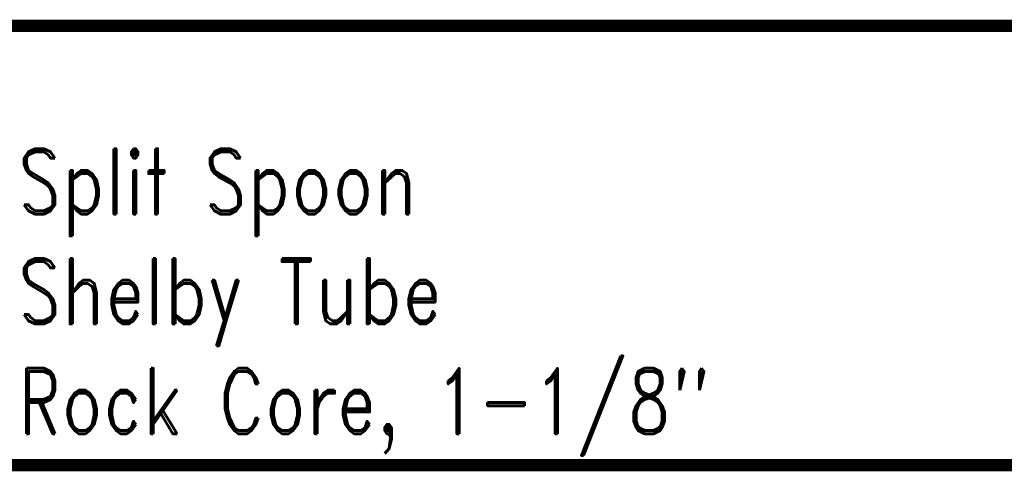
# Model space of a CAD drawing. Extents: x -2 to 113, y -136 to 16.
# Tile 5 of 256: x 6.73 to 23.21, y -136.04 to -128.48. Entities that reach past the tile are written whole.
import ezdxf
from ezdxf.enums import TextEntityAlignment as Align

# ---------------------------------------------------------------- set-up
doc = ezdxf.new("R2010")
doc.units = 0
doc.header["$MEASUREMENT"] = 0
doc.linetypes.add('SOLID', pattern=[0])
doc.layers.get('0').update_dxf_attribs({"linetype": 'SOLID'})
for name, color, linetype in [('1', 7, 'SOLID'), ('10', 7, 'SOLID'), ('11', 7, 'SOLID'), ('12', 7, 'SOLID'), ('13', 7, 'SOLID'), ('14', 7, 'SOLID'), ('15', 7, 'SOLID'), ('16', 7, 'SOLID'), ('17', 7, 'SOLID'), ('18', 7, 'SOLID'), ('19', 7, 'SOLID'), ('2', 7, 'SOLID'), ('20', 7, 'SOLID'), ('21', 7, 'SOLID'), ('22', 7, 'SOLID'), ('23', 7, 'SOLID'), ('24', 7, 'SOLID'), ('25', 7, 'SOLID'), ('26', 7, 'SOLID'), ('27', 7, 'SOLID'), ('28', 7, 'SOLID'), ('29', 7, 'SOLID'), ('3', 7, 'SOLID'), ('30', 7, 'SOLID'), ('31', 7, 'SOLID'), ('32', 7, 'SOLID'), ('33', 7, 'SOLID'), ('34', 7, 'SOLID'), ('35', 7, 'SOLID'), ('36', 7, 'SOLID'), ('37', 7, 'SOLID'), ('38', 7, 'SOLID'), ('39', 7, 'SOLID'), ('4', 7, 'SOLID'), ('40', 7, 'SOLID'), ('41', 7, 'SOLID'), ('42', 7, 'SOLID'), ('43', 7, 'SOLID'), ('44', 7, 'SOLID'), ('45', 7, 'SOLID'), ('46', 7, 'SOLID'), ('47', 7, 'SOLID'), ('48', 7, 'SOLID'), ('49', 7, 'SOLID'), ('5', 7, 'SOLID'), ('50', 7, 'SOLID'), ('51', 7, 'SOLID'), ('52', 7, 'SOLID'), ('53', 7, 'SOLID'), ('54', 7, 'SOLID'), ('55', 7, 'SOLID'), ('56', 7, 'SOLID'), ('57', 7, 'SOLID'), ('58', 7, 'SOLID'), ('59', 7, 'SOLID'), ('6', 7, 'SOLID'), ('60', 7, 'SOLID'), ('61', 7, 'SOLID'), ('62', 7, 'SOLID'), ('63', 7, 'SOLID'), ('64', 7, 'SOLID'), ('65', 7, 'SOLID'), ('66', 7, 'SOLID'), ('67', 7, 'SOLID'), ('68', 7, 'SOLID'), ('7', 7, 'SOLID'), ('8', 7, 'SOLID'), ('9', 7, 'SOLID')]:
    doc.layers.add(name, color=color, linetype=linetype)
doc.styles.add('ROMAND', font='romand', dxfattribs={"height": 1})

msp = doc.modelspace()

# ---------------------------------------------------------------- linework, layer by layer
at = {"color": 7, "linetype": 'SOLID', "const_width": 0.206}
msp.add_lwpolyline([(-0.218, -135.933), (111.547, -135.933), (111.547, -128.58), (-0.218, -128.58), (-0.218, -135.933)], dxfattribs=at)
at = {"layer": '1', "color": 7, "linetype": 'SOLID', "const_width": 0.206}
msp.add_lwpolyline([(-0.218, -135.933), (111.547, -135.933), (111.547, -128.58), (-0.218, -128.58), (-0.218, -135.933)], dxfattribs=at)
at = {"layer": '10', "color": 7, "linetype": 'SOLID', "const_width": 0.206}
msp.add_lwpolyline([(-0.218, -135.933), (111.547, -135.933), (111.547, -128.58), (-0.218, -128.58), (-0.218, -135.933)], dxfattribs=at)
at = {"layer": '11', "color": 7, "linetype": 'SOLID', "const_width": 0.206}
msp.add_lwpolyline([(-0.218, -135.933), (111.547, -135.933), (111.547, -128.58), (-0.218, -128.58), (-0.218, -135.933)], dxfattribs=at)
at = {"layer": '12', "color": 7, "linetype": 'SOLID', "const_width": 0.206}
msp.add_lwpolyline([(-0.218, -135.933), (111.547, -135.933), (111.547, -128.58), (-0.218, -128.58), (-0.218, -135.933)], dxfattribs=at)
at = {"layer": '13', "color": 7, "linetype": 'SOLID', "const_width": 0.206}
msp.add_lwpolyline([(-0.218, -135.933), (111.547, -135.933), (111.547, -128.58), (-0.218, -128.58), (-0.218, -135.933)], dxfattribs=at)
at = {"layer": '14', "color": 7, "linetype": 'SOLID', "const_width": 0.206}
msp.add_lwpolyline([(-0.218, -135.933), (111.547, -135.933), (111.547, -128.58), (-0.218, -128.58), (-0.218, -135.933)], dxfattribs=at)
at = {"layer": '15', "color": 7, "linetype": 'SOLID', "const_width": 0.206}
msp.add_lwpolyline([(-0.218, -135.933), (111.547, -135.933), (111.547, -128.58), (-0.218, -128.58), (-0.218, -135.933)], dxfattribs=at)
at = {"layer": '16', "color": 7, "linetype": 'SOLID', "const_width": 0.206}
msp.add_lwpolyline([(-0.218, -135.933), (111.547, -135.933), (111.547, -128.58), (-0.218, -128.58), (-0.218, -135.933)], dxfattribs=at)
at = {"layer": '17', "color": 7, "linetype": 'SOLID', "const_width": 0.206}
msp.add_lwpolyline([(-0.218, -135.933), (111.547, -135.933), (111.547, -128.58), (-0.218, -128.58), (-0.218, -135.933)], dxfattribs=at)
at = {"layer": '18', "color": 7, "linetype": 'SOLID', "const_width": 0.206}
msp.add_lwpolyline([(-0.218, -135.933), (111.547, -135.933), (111.547, -128.58), (-0.218, -128.58), (-0.218, -135.933)], dxfattribs=at)
at = {"layer": '19', "color": 7, "linetype": 'SOLID', "const_width": 0.206}
msp.add_lwpolyline([(-0.218, -135.933), (111.547, -135.933), (111.547, -128.58), (-0.218, -128.58), (-0.218, -135.933)], dxfattribs=at)
at = {"layer": '2', "color": 7, "linetype": 'SOLID', "const_width": 0.206}
msp.add_lwpolyline([(-0.218, -135.933), (111.547, -135.933), (111.547, -128.58), (-0.218, -128.58), (-0.218, -135.933)], dxfattribs=at)
at = {"layer": '20', "color": 7, "linetype": 'SOLID', "const_width": 0.206}
msp.add_lwpolyline([(-0.218, -135.933), (111.547, -135.933), (111.547, -128.58), (-0.218, -128.58), (-0.218, -135.933)], dxfattribs=at)
at = {"layer": '21', "color": 7, "linetype": 'SOLID', "const_width": 0.206}
msp.add_lwpolyline([(-0.218, -135.933), (111.547, -135.933), (111.547, -128.58), (-0.218, -128.58), (-0.218, -135.933)], dxfattribs=at)
at = {"layer": '22', "color": 7, "linetype": 'SOLID', "const_width": 0.206}
msp.add_lwpolyline([(-0.218, -135.933), (111.547, -135.933), (111.547, -128.58), (-0.218, -128.58), (-0.218, -135.933)], dxfattribs=at)
at = {"layer": '23', "color": 7, "linetype": 'SOLID', "const_width": 0.206}
msp.add_lwpolyline([(-0.218, -135.933), (111.547, -135.933), (111.547, -128.58), (-0.218, -128.58), (-0.218, -135.933)], dxfattribs=at)
at = {"layer": '24', "color": 7, "linetype": 'SOLID', "const_width": 0.206}
msp.add_lwpolyline([(-0.218, -135.933), (111.547, -135.933), (111.547, -128.58), (-0.218, -128.58), (-0.218, -135.933)], dxfattribs=at)
at = {"layer": '25', "color": 7, "linetype": 'SOLID', "const_width": 0.206}
msp.add_lwpolyline([(-0.218, -135.933), (111.547, -135.933), (111.547, -128.58), (-0.218, -128.58), (-0.218, -135.933)], dxfattribs=at)
at = {"layer": '26', "color": 7, "linetype": 'SOLID', "const_width": 0.206}
msp.add_lwpolyline([(-0.218, -135.933), (111.547, -135.933), (111.547, -128.58), (-0.218, -128.58), (-0.218, -135.933)], dxfattribs=at)
at = {"layer": '27', "color": 7, "linetype": 'SOLID', "const_width": 0.206}
msp.add_lwpolyline([(-0.218, -135.933), (111.547, -135.933), (111.547, -128.58), (-0.218, -128.58), (-0.218, -135.933)], dxfattribs=at)
at = {"layer": '28', "color": 7, "linetype": 'SOLID', "const_width": 0.206}
msp.add_lwpolyline([(-0.218, -135.933), (111.547, -135.933), (111.547, -128.58), (-0.218, -128.58), (-0.218, -135.933)], dxfattribs=at)
at = {"layer": '29', "color": 7, "linetype": 'SOLID', "const_width": 0.206}
msp.add_lwpolyline([(-0.218, -135.933), (111.547, -135.933), (111.547, -128.58), (-0.218, -128.58), (-0.218, -135.933)], dxfattribs=at)
at = {"layer": '3', "color": 7, "linetype": 'SOLID', "const_width": 0.206}
msp.add_lwpolyline([(-0.218, -135.933), (111.547, -135.933), (111.547, -128.58), (-0.218, -128.58), (-0.218, -135.933)], dxfattribs=at)
at = {"layer": '30', "color": 7, "linetype": 'SOLID', "const_width": 0.206}
msp.add_lwpolyline([(-0.218, -135.933), (111.547, -135.933), (111.547, -128.58), (-0.218, -128.58), (-0.218, -135.933)], dxfattribs=at)
at = {"layer": '31', "color": 7, "linetype": 'SOLID', "const_width": 0.206}
msp.add_lwpolyline([(-0.218, -135.933), (111.547, -135.933), (111.547, -128.58), (-0.218, -128.58), (-0.218, -135.933)], dxfattribs=at)
at = {"layer": '32', "color": 7, "linetype": 'SOLID', "const_width": 0.206}
msp.add_lwpolyline([(-0.218, -135.933), (111.547, -135.933), (111.547, -128.58), (-0.218, -128.58), (-0.218, -135.933)], dxfattribs=at)
at = {"layer": '33', "color": 7, "linetype": 'SOLID', "const_width": 0.206}
msp.add_lwpolyline([(-0.218, -135.933), (111.547, -135.933), (111.547, -128.58), (-0.218, -128.58), (-0.218, -135.933)], dxfattribs=at)
at = {"layer": '34', "color": 7, "linetype": 'SOLID', "const_width": 0.206}
msp.add_lwpolyline([(-0.218, -135.933), (111.547, -135.933), (111.547, -128.58), (-0.218, -128.58), (-0.218, -135.933)], dxfattribs=at)
at = {"layer": '35', "color": 7, "linetype": 'SOLID', "const_width": 0.206}
msp.add_lwpolyline([(-0.218, -135.933), (111.547, -135.933), (111.547, -128.58), (-0.218, -128.58), (-0.218, -135.933)], dxfattribs=at)
at = {"layer": '36', "color": 7, "linetype": 'SOLID', "const_width": 0.206}
msp.add_lwpolyline([(-0.218, -135.933), (111.547, -135.933), (111.547, -128.58), (-0.218, -128.58), (-0.218, -135.933)], dxfattribs=at)
at = {"layer": '37', "color": 7, "linetype": 'SOLID', "const_width": 0.206}
msp.add_lwpolyline([(-0.218, -135.933), (111.547, -135.933), (111.547, -128.58), (-0.218, -128.58), (-0.218, -135.933)], dxfattribs=at)
at = {"layer": '38', "color": 7, "linetype": 'SOLID', "const_width": 0.206}
msp.add_lwpolyline([(-0.218, -135.933), (111.547, -135.933), (111.547, -128.58), (-0.218, -128.58), (-0.218, -135.933)], dxfattribs=at)
at = {"layer": '39', "color": 7, "linetype": 'SOLID', "const_width": 0.206}
msp.add_lwpolyline([(-0.218, -135.933), (111.547, -135.933), (111.547, -128.58), (-0.218, -128.58), (-0.218, -135.933)], dxfattribs=at)
at = {"layer": '4', "color": 7, "linetype": 'SOLID', "const_width": 0.206}
msp.add_lwpolyline([(-0.218, -135.933), (111.547, -135.933), (111.547, -128.58), (-0.218, -128.58), (-0.218, -135.933)], dxfattribs=at)
at = {"layer": '40', "color": 7, "linetype": 'SOLID', "const_width": 0.206}
msp.add_lwpolyline([(-0.218, -135.933), (111.547, -135.933), (111.547, -128.58), (-0.218, -128.58), (-0.218, -135.933)], dxfattribs=at)
at = {"layer": '41', "color": 7, "linetype": 'SOLID', "const_width": 0.206}
msp.add_lwpolyline([(-0.218, -135.933), (111.547, -135.933), (111.547, -128.58), (-0.218, -128.58), (-0.218, -135.933)], dxfattribs=at)
at = {"layer": '42', "color": 7, "linetype": 'SOLID', "const_width": 0.206}
msp.add_lwpolyline([(-0.218, -135.933), (111.547, -135.933), (111.547, -128.58), (-0.218, -128.58), (-0.218, -135.933)], dxfattribs=at)
at = {"layer": '43', "color": 7, "linetype": 'SOLID', "const_width": 0.206}
msp.add_lwpolyline([(-0.218, -135.933), (111.547, -135.933), (111.547, -128.58), (-0.218, -128.58), (-0.218, -135.933)], dxfattribs=at)
at = {"layer": '44', "color": 7, "linetype": 'SOLID', "const_width": 0.206}
msp.add_lwpolyline([(-0.218, -135.933), (111.547, -135.933), (111.547, -128.58), (-0.218, -128.58), (-0.218, -135.933)], dxfattribs=at)
at = {"layer": '45', "color": 7, "linetype": 'SOLID', "const_width": 0.206}
msp.add_lwpolyline([(-0.218, -135.933), (111.547, -135.933), (111.547, -128.58), (-0.218, -128.58), (-0.218, -135.933)], dxfattribs=at)
at = {"layer": '46', "color": 7, "linetype": 'SOLID', "const_width": 0.206}
msp.add_lwpolyline([(-0.218, -135.933), (111.547, -135.933), (111.547, -128.58), (-0.218, -128.58), (-0.218, -135.933)], dxfattribs=at)
at = {"layer": '47', "color": 7, "linetype": 'SOLID', "const_width": 0.206}
msp.add_lwpolyline([(-0.218, -135.933), (111.547, -135.933), (111.547, -128.58), (-0.218, -128.58), (-0.218, -135.933)], dxfattribs=at)
at = {"layer": '48', "color": 7, "linetype": 'SOLID', "const_width": 0.206}
msp.add_lwpolyline([(-0.218, -135.933), (111.547, -135.933), (111.547, -128.58), (-0.218, -128.58), (-0.218, -135.933)], dxfattribs=at)
at = {"layer": '49', "color": 7, "linetype": 'SOLID', "const_width": 0.206}
msp.add_lwpolyline([(-0.218, -135.933), (111.547, -135.933), (111.547, -128.58), (-0.218, -128.58), (-0.218, -135.933)], dxfattribs=at)
at = {"layer": '5', "color": 7, "linetype": 'SOLID', "const_width": 0.206}
msp.add_lwpolyline([(-0.218, -135.933), (111.547, -135.933), (111.547, -128.58), (-0.218, -128.58), (-0.218, -135.933)], dxfattribs=at)
at = {"layer": '50', "color": 7, "linetype": 'SOLID', "const_width": 0.206}
msp.add_lwpolyline([(-0.218, -135.933), (111.547, -135.933), (111.547, -128.58), (-0.218, -128.58), (-0.218, -135.933)], dxfattribs=at)
at = {"layer": '51', "color": 7, "linetype": 'SOLID', "const_width": 0.206}
msp.add_lwpolyline([(-0.218, -135.933), (111.547, -135.933), (111.547, -128.58), (-0.218, -128.58), (-0.218, -135.933)], dxfattribs=at)
at = {"layer": '52', "color": 7, "linetype": 'SOLID', "const_width": 0.206}
msp.add_lwpolyline([(-0.218, -135.933), (111.547, -135.933), (111.547, -128.58), (-0.218, -128.58), (-0.218, -135.933)], dxfattribs=at)
at = {"layer": '53', "color": 7, "linetype": 'SOLID', "const_width": 0.206}
msp.add_lwpolyline([(-0.218, -135.933), (111.547, -135.933), (111.547, -128.58), (-0.218, -128.58), (-0.218, -135.933)], dxfattribs=at)
at = {"layer": '54', "color": 7, "linetype": 'SOLID', "const_width": 0.206}
msp.add_lwpolyline([(-0.218, -135.933), (111.547, -135.933), (111.547, -128.58), (-0.218, -128.58), (-0.218, -135.933)], dxfattribs=at)
at = {"layer": '55', "color": 7, "linetype": 'SOLID', "const_width": 0.206}
msp.add_lwpolyline([(-0.218, -135.933), (111.547, -135.933), (111.547, -128.58), (-0.218, -128.58), (-0.218, -135.933)], dxfattribs=at)
at = {"layer": '56', "color": 7, "linetype": 'SOLID', "const_width": 0.206}
msp.add_lwpolyline([(-0.218, -135.933), (111.547, -135.933), (111.547, -128.58), (-0.218, -128.58), (-0.218, -135.933)], dxfattribs=at)
at = {"layer": '57', "color": 7, "linetype": 'SOLID', "const_width": 0.206}
msp.add_lwpolyline([(-0.218, -135.933), (111.547, -135.933), (111.547, -128.58), (-0.218, -128.58), (-0.218, -135.933)], dxfattribs=at)
at = {"layer": '58', "color": 7, "linetype": 'SOLID', "const_width": 0.206}
msp.add_lwpolyline([(-0.218, -135.933), (111.547, -135.933), (111.547, -128.58), (-0.218, -128.58), (-0.218, -135.933)], dxfattribs=at)
at = {"layer": '59', "color": 7, "linetype": 'SOLID', "const_width": 0.206}
msp.add_lwpolyline([(-0.218, -135.933), (111.547, -135.933), (111.547, -128.58), (-0.218, -128.58), (-0.218, -135.933)], dxfattribs=at)
at = {"layer": '6', "color": 7, "linetype": 'SOLID', "const_width": 0.206}
msp.add_lwpolyline([(-0.218, -135.933), (111.547, -135.933), (111.547, -128.58), (-0.218, -128.58), (-0.218, -135.933)], dxfattribs=at)
at = {"layer": '60', "color": 7, "linetype": 'SOLID', "const_width": 0.206}
msp.add_lwpolyline([(-0.218, -135.933), (111.547, -135.933), (111.547, -128.58), (-0.218, -128.58), (-0.218, -135.933)], dxfattribs=at)
at = {"layer": '61', "color": 7, "linetype": 'SOLID', "const_width": 0.206}
msp.add_lwpolyline([(-0.218, -135.933), (111.547, -135.933), (111.547, -128.58), (-0.218, -128.58), (-0.218, -135.933)], dxfattribs=at)
at = {"layer": '62', "color": 7, "linetype": 'SOLID', "const_width": 0.206}
msp.add_lwpolyline([(-0.218, -135.933), (111.547, -135.933), (111.547, -128.58), (-0.218, -128.58), (-0.218, -135.933)], dxfattribs=at)
at = {"layer": '63', "color": 7, "linetype": 'SOLID', "const_width": 0.206}
msp.add_lwpolyline([(-0.218, -135.933), (111.547, -135.933), (111.547, -128.58), (-0.218, -128.58), (-0.218, -135.933)], dxfattribs=at)
at = {"layer": '64', "color": 7, "linetype": 'SOLID', "const_width": 0.206}
msp.add_lwpolyline([(-0.218, -135.933), (111.547, -135.933), (111.547, -128.58), (-0.218, -128.58), (-0.218, -135.933)], dxfattribs=at)
at = {"layer": '65', "color": 7, "linetype": 'SOLID', "const_width": 0.206}
msp.add_lwpolyline([(-0.218, -135.933), (111.547, -135.933), (111.547, -128.58), (-0.218, -128.58), (-0.218, -135.933)], dxfattribs=at)
at = {"layer": '66', "color": 7, "linetype": 'SOLID', "const_width": 0.206}
msp.add_lwpolyline([(-0.218, -135.933), (111.547, -135.933), (111.547, -128.58), (-0.218, -128.58), (-0.218, -135.933)], dxfattribs=at)
at = {"layer": '67', "color": 7, "linetype": 'SOLID', "const_width": 0.206}
msp.add_lwpolyline([(-0.218, -135.933), (111.547, -135.933), (111.547, -128.58), (-0.218, -128.58), (-0.218, -135.933)], dxfattribs=at)
at = {"layer": '68', "color": 7, "linetype": 'SOLID', "const_width": 0.206}
msp.add_lwpolyline([(-0.218, -135.933), (111.547, -135.933), (111.547, -128.58), (-0.218, -128.58), (-0.218, -135.933)], dxfattribs=at)
at = {"layer": '7', "color": 7, "linetype": 'SOLID', "const_width": 0.206}
msp.add_lwpolyline([(-0.218, -135.933), (111.547, -135.933), (111.547, -128.58), (-0.218, -128.58), (-0.218, -135.933)], dxfattribs=at)
at = {"layer": '8', "color": 7, "linetype": 'SOLID', "const_width": 0.206}
msp.add_lwpolyline([(-0.218, -135.933), (111.547, -135.933), (111.547, -128.58), (-0.218, -128.58), (-0.218, -135.933)], dxfattribs=at)
at = {"layer": '9', "color": 7, "linetype": 'SOLID', "const_width": 0.206}
msp.add_lwpolyline([(-0.218, -135.933), (111.547, -135.933), (111.547, -128.58), (-0.218, -128.58), (-0.218, -135.933)], dxfattribs=at)

# ---------------------------------------------------------------- texts
at = {"color": 7, "style": 'ROMAND', "width": 0.78}
for s, p in [('Split Spoon', (6.694, -131.183)), ('Shelby Tube', (6.694, -133.021)), ('Rock Core, 1-1/8"', (6.694, -134.859))]:
    msp.add_text(s, height=1.09412, dxfattribs=at).set_placement(p, align=Align.MIDDLE_LEFT)
at = {"layer": '1', "color": 7, "style": 'ROMAND', "width": 0.78}
for s, p in [('Split Spoon', (6.694, -131.183)), ('Shelby Tube', (6.694, -133.021)), ('Rock Core, 1-1/8"', (6.694, -134.859))]:
    msp.add_text(s, height=1.09412, dxfattribs=at).set_placement(p, align=Align.MIDDLE_LEFT)
at = {"layer": '10', "color": 7, "style": 'ROMAND', "width": 0.78}
for s, p in [('Split Spoon', (6.694, -131.183)), ('Shelby Tube', (6.694, -133.021)), ('Rock Core, 1-1/8"', (6.694, -134.859))]:
    msp.add_text(s, height=1.09412, dxfattribs=at).set_placement(p, align=Align.MIDDLE_LEFT)
at = {"layer": '11', "color": 7, "style": 'ROMAND', "width": 0.78}
for s, p in [('Split Spoon', (6.694, -131.183)), ('Shelby Tube', (6.694, -133.021)), ('Rock Core, 1-1/8"', (6.694, -134.859))]:
    msp.add_text(s, height=1.09412, dxfattribs=at).set_placement(p, align=Align.MIDDLE_LEFT)
at = {"layer": '12', "color": 7, "style": 'ROMAND', "width": 0.78}
for s, p in [('Split Spoon', (6.694, -131.183)), ('Shelby Tube', (6.694, -133.021)), ('Rock Core, 1-1/8"', (6.694, -134.859))]:
    msp.add_text(s, height=1.09412, dxfattribs=at).set_placement(p, align=Align.MIDDLE_LEFT)
at = {"layer": '13', "color": 7, "style": 'ROMAND', "width": 0.78}
for s, p in [('Split Spoon', (6.694, -131.183)), ('Shelby Tube', (6.694, -133.021)), ('Rock Core, 1-1/8"', (6.694, -134.859))]:
    msp.add_text(s, height=1.09412, dxfattribs=at).set_placement(p, align=Align.MIDDLE_LEFT)
at = {"layer": '14', "color": 7, "style": 'ROMAND', "width": 0.78}
for s, p in [('Split Spoon', (6.694, -131.183)), ('Shelby Tube', (6.694, -133.021)), ('Rock Core, 1-1/8"', (6.694, -134.859))]:
    msp.add_text(s, height=1.09412, dxfattribs=at).set_placement(p, align=Align.MIDDLE_LEFT)
at = {"layer": '15', "color": 7, "style": 'ROMAND', "width": 0.78}
for s, p in [('Split Spoon', (6.694, -131.183)), ('Shelby Tube', (6.694, -133.021)), ('Rock Core, 1-1/8"', (6.694, -134.859))]:
    msp.add_text(s, height=1.09412, dxfattribs=at).set_placement(p, align=Align.MIDDLE_LEFT)
at = {"layer": '16', "color": 7, "style": 'ROMAND', "width": 0.78}
for s, p in [('Split Spoon', (6.694, -131.183)), ('Shelby Tube', (6.694, -133.021)), ('Rock Core, 1-1/8"', (6.694, -134.859))]:
    msp.add_text(s, height=1.09412, dxfattribs=at).set_placement(p, align=Align.MIDDLE_LEFT)
at = {"layer": '17', "color": 7, "style": 'ROMAND', "width": 0.78}
for s, p in [('Split Spoon', (6.694, -131.183)), ('Shelby Tube', (6.694, -133.021)), ('Rock Core, 1-1/8"', (6.694, -134.859))]:
    msp.add_text(s, height=1.09412, dxfattribs=at).set_placement(p, align=Align.MIDDLE_LEFT)
at = {"layer": '18', "color": 7, "style": 'ROMAND', "width": 0.78}
for s, p in [('Split Spoon', (6.694, -131.183)), ('Shelby Tube', (6.694, -133.021)), ('Rock Core, 1-1/8"', (6.694, -134.859))]:
    msp.add_text(s, height=1.09412, dxfattribs=at).set_placement(p, align=Align.MIDDLE_LEFT)
at = {"layer": '19', "color": 7, "style": 'ROMAND', "width": 0.78}
for s, p in [('Split Spoon', (6.694, -131.183)), ('Shelby Tube', (6.694, -133.021)), ('Rock Core, 1-1/8"', (6.694, -134.859))]:
    msp.add_text(s, height=1.09412, dxfattribs=at).set_placement(p, align=Align.MIDDLE_LEFT)
at = {"layer": '2', "color": 7, "style": 'ROMAND', "width": 0.78}
for s, p in [('Split Spoon', (6.694, -131.183)), ('Shelby Tube', (6.694, -133.021)), ('Rock Core, 1-1/8"', (6.694, -134.859))]:
    msp.add_text(s, height=1.09412, dxfattribs=at).set_placement(p, align=Align.MIDDLE_LEFT)
at = {"layer": '20', "color": 7, "style": 'ROMAND', "width": 0.78}
for s, p in [('Split Spoon', (6.694, -131.183)), ('Shelby Tube', (6.694, -133.021)), ('Rock Core, 1-1/8"', (6.694, -134.859))]:
    msp.add_text(s, height=1.09412, dxfattribs=at).set_placement(p, align=Align.MIDDLE_LEFT)
at = {"layer": '21', "color": 7, "style": 'ROMAND', "width": 0.78}
for s, p in [('Split Spoon', (6.694, -131.183)), ('Shelby Tube', (6.694, -133.021)), ('Rock Core, 1-1/8"', (6.694, -134.859))]:
    msp.add_text(s, height=1.09412, dxfattribs=at).set_placement(p, align=Align.MIDDLE_LEFT)
at = {"layer": '22', "color": 7, "style": 'ROMAND', "width": 0.78}
for s, p in [('Split Spoon', (6.694, -131.183)), ('Shelby Tube', (6.694, -133.021)), ('Rock Core, 1-1/8"', (6.694, -134.859))]:
    msp.add_text(s, height=1.09412, dxfattribs=at).set_placement(p, align=Align.MIDDLE_LEFT)
at = {"layer": '23', "color": 7, "style": 'ROMAND', "width": 0.78}
for s, p in [('Split Spoon', (6.694, -131.183)), ('Shelby Tube', (6.694, -133.021)), ('Rock Core, 1-1/8"', (6.694, -134.859))]:
    msp.add_text(s, height=1.09412, dxfattribs=at).set_placement(p, align=Align.MIDDLE_LEFT)
at = {"layer": '24', "color": 7, "style": 'ROMAND', "width": 0.78}
for s, p in [('Split Spoon', (6.694, -131.183)), ('Shelby Tube', (6.694, -133.021)), ('Rock Core, 1-1/8"', (6.694, -134.859))]:
    msp.add_text(s, height=1.09412, dxfattribs=at).set_placement(p, align=Align.MIDDLE_LEFT)
at = {"layer": '25', "color": 7, "style": 'ROMAND', "width": 0.78}
for s, p in [('Split Spoon', (6.694, -131.183)), ('Shelby Tube', (6.694, -133.021)), ('Rock Core, 1-1/8"', (6.694, -134.859))]:
    msp.add_text(s, height=1.09412, dxfattribs=at).set_placement(p, align=Align.MIDDLE_LEFT)
at = {"layer": '26', "color": 7, "style": 'ROMAND', "width": 0.78}
for s, p in [('Split Spoon', (6.694, -131.183)), ('Shelby Tube', (6.694, -133.021)), ('Rock Core, 1-1/8"', (6.694, -134.859))]:
    msp.add_text(s, height=1.09412, dxfattribs=at).set_placement(p, align=Align.MIDDLE_LEFT)
at = {"layer": '27', "color": 7, "style": 'ROMAND', "width": 0.78}
for s, p in [('Split Spoon', (6.694, -131.183)), ('Shelby Tube', (6.694, -133.021)), ('Rock Core, 1-1/8"', (6.694, -134.859))]:
    msp.add_text(s, height=1.09412, dxfattribs=at).set_placement(p, align=Align.MIDDLE_LEFT)
at = {"layer": '28', "color": 7, "style": 'ROMAND', "width": 0.78}
for s, p in [('Split Spoon', (6.694, -131.183)), ('Shelby Tube', (6.694, -133.021)), ('Rock Core, 1-1/8"', (6.694, -134.859))]:
    msp.add_text(s, height=1.09412, dxfattribs=at).set_placement(p, align=Align.MIDDLE_LEFT)
at = {"layer": '29', "color": 7, "style": 'ROMAND', "width": 0.78}
for s, p in [('Split Spoon', (6.694, -131.183)), ('Shelby Tube', (6.694, -133.021)), ('Rock Core, 1-1/8"', (6.694, -134.859))]:
    msp.add_text(s, height=1.09412, dxfattribs=at).set_placement(p, align=Align.MIDDLE_LEFT)
at = {"layer": '3', "color": 7, "style": 'ROMAND', "width": 0.78}
for s, p in [('Split Spoon', (6.694, -131.183)), ('Shelby Tube', (6.694, -133.021)), ('Rock Core, 1-1/8"', (6.694, -134.859))]:
    msp.add_text(s, height=1.09412, dxfattribs=at).set_placement(p, align=Align.MIDDLE_LEFT)
at = {"layer": '30', "color": 7, "style": 'ROMAND', "width": 0.78}
for s, p in [('Split Spoon', (6.694, -131.183)), ('Shelby Tube', (6.694, -133.021)), ('Rock Core, 1-1/8"', (6.694, -134.859))]:
    msp.add_text(s, height=1.09412, dxfattribs=at).set_placement(p, align=Align.MIDDLE_LEFT)
at = {"layer": '31', "color": 7, "style": 'ROMAND', "width": 0.78}
for s, p in [('Split Spoon', (6.694, -131.183)), ('Shelby Tube', (6.694, -133.021)), ('Rock Core, 1-1/8"', (6.694, -134.859))]:
    msp.add_text(s, height=1.09412, dxfattribs=at).set_placement(p, align=Align.MIDDLE_LEFT)
at = {"layer": '32', "color": 7, "style": 'ROMAND', "width": 0.78}
for s, p in [('Split Spoon', (6.694, -131.183)), ('Shelby Tube', (6.694, -133.021)), ('Rock Core, 1-1/8"', (6.694, -134.859))]:
    msp.add_text(s, height=1.09412, dxfattribs=at).set_placement(p, align=Align.MIDDLE_LEFT)
at = {"layer": '33', "color": 7, "style": 'ROMAND', "width": 0.78}
for s, p in [('Split Spoon', (6.694, -131.183)), ('Shelby Tube', (6.694, -133.021)), ('Rock Core, 1-1/8"', (6.694, -134.859))]:
    msp.add_text(s, height=1.09412, dxfattribs=at).set_placement(p, align=Align.MIDDLE_LEFT)
at = {"layer": '34', "color": 7, "style": 'ROMAND', "width": 0.78}
for s, p in [('Split Spoon', (6.694, -131.183)), ('Shelby Tube', (6.694, -133.021)), ('Rock Core, 1-1/8"', (6.694, -134.859))]:
    msp.add_text(s, height=1.09412, dxfattribs=at).set_placement(p, align=Align.MIDDLE_LEFT)
at = {"layer": '35', "color": 7, "style": 'ROMAND', "width": 0.78}
for s, p in [('Split Spoon', (6.694, -131.183)), ('Shelby Tube', (6.694, -133.021)), ('Rock Core, 1-1/8"', (6.694, -134.859))]:
    msp.add_text(s, height=1.09412, dxfattribs=at).set_placement(p, align=Align.MIDDLE_LEFT)
at = {"layer": '36', "color": 7, "style": 'ROMAND', "width": 0.78}
for s, p in [('Split Spoon', (6.694, -131.183)), ('Shelby Tube', (6.694, -133.021)), ('Rock Core, 1-1/8"', (6.694, -134.859))]:
    msp.add_text(s, height=1.09412, dxfattribs=at).set_placement(p, align=Align.MIDDLE_LEFT)
at = {"layer": '37', "color": 7, "style": 'ROMAND', "width": 0.78}
for s, p in [('Split Spoon', (6.694, -131.183)), ('Shelby Tube', (6.694, -133.021)), ('Rock Core, 1-1/8"', (6.694, -134.859))]:
    msp.add_text(s, height=1.09412, dxfattribs=at).set_placement(p, align=Align.MIDDLE_LEFT)
at = {"layer": '38', "color": 7, "style": 'ROMAND', "width": 0.78}
for s, p in [('Split Spoon', (6.694, -131.183)), ('Shelby Tube', (6.694, -133.021)), ('Rock Core, 1-1/8"', (6.694, -134.859))]:
    msp.add_text(s, height=1.09412, dxfattribs=at).set_placement(p, align=Align.MIDDLE_LEFT)
at = {"layer": '39', "color": 7, "style": 'ROMAND', "width": 0.78}
for s, p in [('Split Spoon', (6.694, -131.183)), ('Shelby Tube', (6.694, -133.021)), ('Rock Core, 1-1/8"', (6.694, -134.859))]:
    msp.add_text(s, height=1.09412, dxfattribs=at).set_placement(p, align=Align.MIDDLE_LEFT)
at = {"layer": '4', "color": 7, "style": 'ROMAND', "width": 0.78}
for s, p in [('Split Spoon', (6.694, -131.183)), ('Shelby Tube', (6.694, -133.021)), ('Rock Core, 1-1/8"', (6.694, -134.859))]:
    msp.add_text(s, height=1.09412, dxfattribs=at).set_placement(p, align=Align.MIDDLE_LEFT)
at = {"layer": '40', "color": 7, "style": 'ROMAND', "width": 0.78}
for s, p in [('Split Spoon', (6.694, -131.183)), ('Shelby Tube', (6.694, -133.021)), ('Rock Core, 1-1/8"', (6.694, -134.859))]:
    msp.add_text(s, height=1.09412, dxfattribs=at).set_placement(p, align=Align.MIDDLE_LEFT)
at = {"layer": '41', "color": 7, "style": 'ROMAND', "width": 0.78}
for s, p in [('Split Spoon', (6.694, -131.183)), ('Shelby Tube', (6.694, -133.021)), ('Rock Core, 1-1/8"', (6.694, -134.859))]:
    msp.add_text(s, height=1.09412, dxfattribs=at).set_placement(p, align=Align.MIDDLE_LEFT)
at = {"layer": '42', "color": 7, "style": 'ROMAND', "width": 0.78}
for s, p in [('Split Spoon', (6.694, -131.183)), ('Shelby Tube', (6.694, -133.021)), ('Rock Core, 1-1/8"', (6.694, -134.859))]:
    msp.add_text(s, height=1.09412, dxfattribs=at).set_placement(p, align=Align.MIDDLE_LEFT)
at = {"layer": '43', "color": 7, "style": 'ROMAND', "width": 0.78}
for s, p in [('Split Spoon', (6.694, -131.183)), ('Shelby Tube', (6.694, -133.021)), ('Rock Core, 1-1/8"', (6.694, -134.859))]:
    msp.add_text(s, height=1.09412, dxfattribs=at).set_placement(p, align=Align.MIDDLE_LEFT)
at = {"layer": '44', "color": 7, "style": 'ROMAND', "width": 0.78}
for s, p in [('Split Spoon', (6.694, -131.183)), ('Shelby Tube', (6.694, -133.021)), ('Rock Core, 1-1/8"', (6.694, -134.859))]:
    msp.add_text(s, height=1.09412, dxfattribs=at).set_placement(p, align=Align.MIDDLE_LEFT)
at = {"layer": '45', "color": 7, "style": 'ROMAND', "width": 0.78}
for s, p in [('Split Spoon', (6.694, -131.183)), ('Shelby Tube', (6.694, -133.021)), ('Rock Core, 1-1/8"', (6.694, -134.859))]:
    msp.add_text(s, height=1.09412, dxfattribs=at).set_placement(p, align=Align.MIDDLE_LEFT)
at = {"layer": '46', "color": 7, "style": 'ROMAND', "width": 0.78}
for s, p in [('Split Spoon', (6.694, -131.183)), ('Shelby Tube', (6.694, -133.021)), ('Rock Core, 1-1/8"', (6.694, -134.859))]:
    msp.add_text(s, height=1.09412, dxfattribs=at).set_placement(p, align=Align.MIDDLE_LEFT)
at = {"layer": '47', "color": 7, "style": 'ROMAND', "width": 0.78}
for s, p in [('Split Spoon', (6.694, -131.183)), ('Shelby Tube', (6.694, -133.021)), ('Rock Core, 1-1/8"', (6.694, -134.859))]:
    msp.add_text(s, height=1.09412, dxfattribs=at).set_placement(p, align=Align.MIDDLE_LEFT)
at = {"layer": '48', "color": 7, "style": 'ROMAND', "width": 0.78}
for s, p in [('Split Spoon', (6.694, -131.183)), ('Shelby Tube', (6.694, -133.021)), ('Rock Core, 1-1/8"', (6.694, -134.859))]:
    msp.add_text(s, height=1.09412, dxfattribs=at).set_placement(p, align=Align.MIDDLE_LEFT)
at = {"layer": '49', "color": 7, "style": 'ROMAND', "width": 0.78}
for s, p in [('Split Spoon', (6.694, -131.183)), ('Shelby Tube', (6.694, -133.021)), ('Rock Core, 1-1/8"', (6.694, -134.859))]:
    msp.add_text(s, height=1.09412, dxfattribs=at).set_placement(p, align=Align.MIDDLE_LEFT)
at = {"layer": '5', "color": 7, "style": 'ROMAND', "width": 0.78}
for s, p in [('Split Spoon', (6.694, -131.183)), ('Shelby Tube', (6.694, -133.021)), ('Rock Core, 1-1/8"', (6.694, -134.859))]:
    msp.add_text(s, height=1.09412, dxfattribs=at).set_placement(p, align=Align.MIDDLE_LEFT)
at = {"layer": '50', "color": 7, "style": 'ROMAND', "width": 0.78}
for s, p in [('Split Spoon', (6.694, -131.183)), ('Shelby Tube', (6.694, -133.021)), ('Rock Core, 1-1/8"', (6.694, -134.859))]:
    msp.add_text(s, height=1.09412, dxfattribs=at).set_placement(p, align=Align.MIDDLE_LEFT)
at = {"layer": '51', "color": 7, "style": 'ROMAND', "width": 0.78}
for s, p in [('Split Spoon', (6.694, -131.183)), ('Shelby Tube', (6.694, -133.021)), ('Rock Core, 1-1/8"', (6.694, -134.859))]:
    msp.add_text(s, height=1.09412, dxfattribs=at).set_placement(p, align=Align.MIDDLE_LEFT)
at = {"layer": '52', "color": 7, "style": 'ROMAND', "width": 0.78}
for s, p in [('Split Spoon', (6.694, -131.183)), ('Shelby Tube', (6.694, -133.021)), ('Rock Core, 1-1/8"', (6.694, -134.859))]:
    msp.add_text(s, height=1.09412, dxfattribs=at).set_placement(p, align=Align.MIDDLE_LEFT)
at = {"layer": '53', "color": 7, "style": 'ROMAND', "width": 0.78}
for s, p in [('Split Spoon', (6.694, -131.183)), ('Shelby Tube', (6.694, -133.021)), ('Rock Core, 1-1/8"', (6.694, -134.859))]:
    msp.add_text(s, height=1.09412, dxfattribs=at).set_placement(p, align=Align.MIDDLE_LEFT)
at = {"layer": '54', "color": 7, "style": 'ROMAND', "width": 0.78}
for s, p in [('Split Spoon', (6.694, -131.183)), ('Shelby Tube', (6.694, -133.021)), ('Rock Core, 1-1/8"', (6.694, -134.859))]:
    msp.add_text(s, height=1.09412, dxfattribs=at).set_placement(p, align=Align.MIDDLE_LEFT)
at = {"layer": '55', "color": 7, "style": 'ROMAND', "width": 0.78}
for s, p in [('Split Spoon', (6.694, -131.183)), ('Shelby Tube', (6.694, -133.021)), ('Rock Core, 1-1/8"', (6.694, -134.859))]:
    msp.add_text(s, height=1.09412, dxfattribs=at).set_placement(p, align=Align.MIDDLE_LEFT)
at = {"layer": '56', "color": 7, "style": 'ROMAND', "width": 0.78}
for s, p in [('Split Spoon', (6.694, -131.183)), ('Shelby Tube', (6.694, -133.021)), ('Rock Core, 1-1/8"', (6.694, -134.859))]:
    msp.add_text(s, height=1.09412, dxfattribs=at).set_placement(p, align=Align.MIDDLE_LEFT)
at = {"layer": '57', "color": 7, "style": 'ROMAND', "width": 0.78}
for s, p in [('Split Spoon', (6.694, -131.183)), ('Shelby Tube', (6.694, -133.021)), ('Rock Core, 1-1/8"', (6.694, -134.859))]:
    msp.add_text(s, height=1.09412, dxfattribs=at).set_placement(p, align=Align.MIDDLE_LEFT)
at = {"layer": '58', "color": 7, "style": 'ROMAND', "width": 0.78}
for s, p in [('Split Spoon', (6.694, -131.183)), ('Shelby Tube', (6.694, -133.021)), ('Rock Core, 1-1/8"', (6.694, -134.859))]:
    msp.add_text(s, height=1.09412, dxfattribs=at).set_placement(p, align=Align.MIDDLE_LEFT)
at = {"layer": '59', "color": 7, "style": 'ROMAND', "width": 0.78}
for s, p in [('Split Spoon', (6.694, -131.183)), ('Shelby Tube', (6.694, -133.021)), ('Rock Core, 1-1/8"', (6.694, -134.859))]:
    msp.add_text(s, height=1.09412, dxfattribs=at).set_placement(p, align=Align.MIDDLE_LEFT)
at = {"layer": '6', "color": 7, "style": 'ROMAND', "width": 0.78}
for s, p in [('Split Spoon', (6.694, -131.183)), ('Shelby Tube', (6.694, -133.021)), ('Rock Core, 1-1/8"', (6.694, -134.859))]:
    msp.add_text(s, height=1.09412, dxfattribs=at).set_placement(p, align=Align.MIDDLE_LEFT)
at = {"layer": '60', "color": 7, "style": 'ROMAND', "width": 0.78}
for s, p in [('Split Spoon', (6.694, -131.183)), ('Shelby Tube', (6.694, -133.021)), ('Rock Core, 1-1/8"', (6.694, -134.859))]:
    msp.add_text(s, height=1.09412, dxfattribs=at).set_placement(p, align=Align.MIDDLE_LEFT)
at = {"layer": '61', "color": 7, "style": 'ROMAND', "width": 0.78}
for s, p in [('Split Spoon', (6.694, -131.183)), ('Shelby Tube', (6.694, -133.021)), ('Rock Core, 1-1/8"', (6.694, -134.859))]:
    msp.add_text(s, height=1.09412, dxfattribs=at).set_placement(p, align=Align.MIDDLE_LEFT)
at = {"layer": '62', "color": 7, "style": 'ROMAND', "width": 0.78}
for s, p in [('Split Spoon', (6.694, -131.183)), ('Shelby Tube', (6.694, -133.021)), ('Rock Core, 1-1/8"', (6.694, -134.859))]:
    msp.add_text(s, height=1.09412, dxfattribs=at).set_placement(p, align=Align.MIDDLE_LEFT)
at = {"layer": '63', "color": 7, "style": 'ROMAND', "width": 0.78}
for s, p in [('Split Spoon', (6.694, -131.183)), ('Shelby Tube', (6.694, -133.021)), ('Rock Core, 1-1/8"', (6.694, -134.859))]:
    msp.add_text(s, height=1.09412, dxfattribs=at).set_placement(p, align=Align.MIDDLE_LEFT)
at = {"layer": '64', "color": 7, "style": 'ROMAND', "width": 0.78}
for s, p in [('Split Spoon', (6.694, -131.183)), ('Shelby Tube', (6.694, -133.021)), ('Rock Core, 1-1/8"', (6.694, -134.859))]:
    msp.add_text(s, height=1.09412, dxfattribs=at).set_placement(p, align=Align.MIDDLE_LEFT)
at = {"layer": '65', "color": 7, "style": 'ROMAND', "width": 0.78}
for s, p in [('Split Spoon', (6.694, -131.183)), ('Shelby Tube', (6.694, -133.021)), ('Rock Core, 1-1/8"', (6.694, -134.859))]:
    msp.add_text(s, height=1.09412, dxfattribs=at).set_placement(p, align=Align.MIDDLE_LEFT)
at = {"layer": '66', "color": 7, "style": 'ROMAND', "width": 0.78}
for s, p in [('Split Spoon', (6.694, -131.183)), ('Shelby Tube', (6.694, -133.021)), ('Rock Core, 1-1/8"', (6.694, -134.859))]:
    msp.add_text(s, height=1.09412, dxfattribs=at).set_placement(p, align=Align.MIDDLE_LEFT)
at = {"layer": '67', "color": 7, "style": 'ROMAND', "width": 0.78}
for s, p in [('Split Spoon', (6.694, -131.183)), ('Shelby Tube', (6.694, -133.021)), ('Rock Core, 1-1/8"', (6.694, -134.859))]:
    msp.add_text(s, height=1.09412, dxfattribs=at).set_placement(p, align=Align.MIDDLE_LEFT)
at = {"layer": '68', "color": 7, "style": 'ROMAND', "width": 0.78}
for s, p in [('Split Spoon', (6.694, -131.183)), ('Shelby Tube', (6.694, -133.021)), ('Rock Core, 1-1/8"', (6.694, -134.859))]:
    msp.add_text(s, height=1.09412, dxfattribs=at).set_placement(p, align=Align.MIDDLE_LEFT)
at = {"layer": '7', "color": 7, "style": 'ROMAND', "width": 0.78}
for s, p in [('Split Spoon', (6.694, -131.183)), ('Shelby Tube', (6.694, -133.021)), ('Rock Core, 1-1/8"', (6.694, -134.859))]:
    msp.add_text(s, height=1.09412, dxfattribs=at).set_placement(p, align=Align.MIDDLE_LEFT)
at = {"layer": '8', "color": 7, "style": 'ROMAND', "width": 0.78}
for s, p in [('Split Spoon', (6.694, -131.183)), ('Shelby Tube', (6.694, -133.021)), ('Rock Core, 1-1/8"', (6.694, -134.859))]:
    msp.add_text(s, height=1.09412, dxfattribs=at).set_placement(p, align=Align.MIDDLE_LEFT)
at = {"layer": '9', "color": 7, "style": 'ROMAND', "width": 0.78}
for s, p in [('Split Spoon', (6.694, -131.183)), ('Shelby Tube', (6.694, -133.021)), ('Rock Core, 1-1/8"', (6.694, -134.859))]:
    msp.add_text(s, height=1.09412, dxfattribs=at).set_placement(p, align=Align.MIDDLE_LEFT)

doc.saveas('drawing.dxf')
